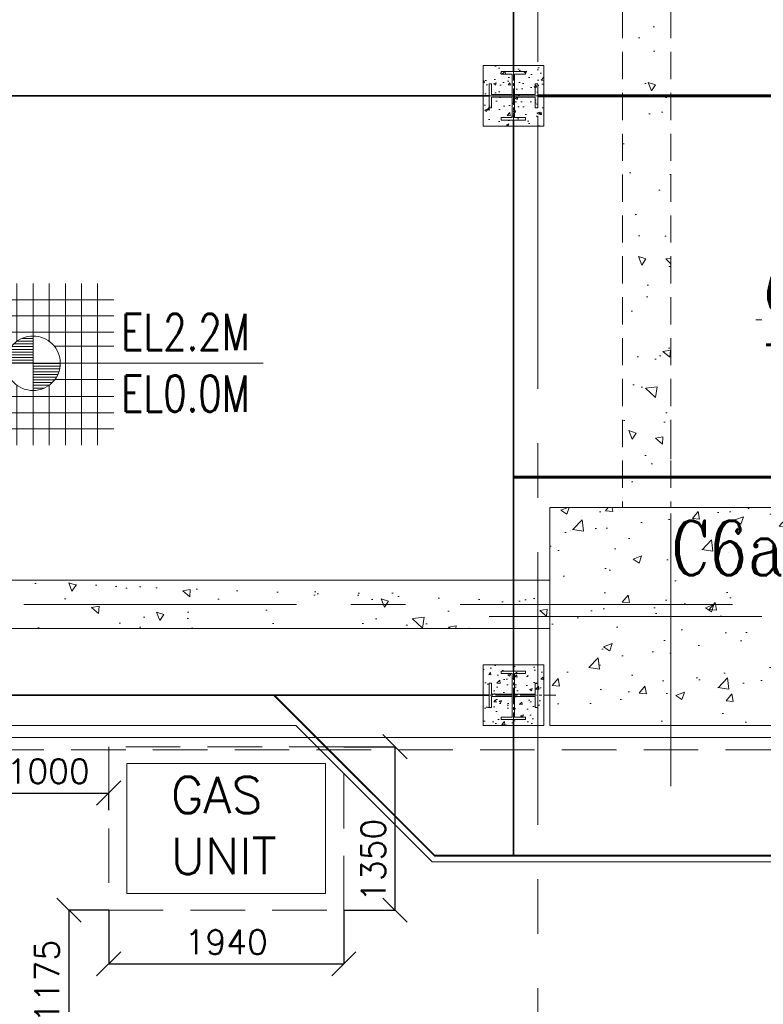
# Model space of a CAD drawing. Header units: inches. Extents: x 0 to 1545919, y -165762 to 23143738.
# Tile 52 of 131: x 94515 to 100652, y 145635 to 153766. Entities that reach past the tile are written whole.
import ezdxf

# ---------------------------------------------------------------- set-up
doc = ezdxf.new("R2010")
doc.units = ezdxf.units.IN
doc.header["$LTSCALE"] = 1800
doc.header["$MEASUREMENT"] = 0
for name, pattern in [('CENTER', [2, 1.25, -0.25, 0.25, -0.25]), ('CENTER2', [1.125, 0.75, -0.125, 0.125, -0.125]), ('HIDDEN', [0.375, 0.25, -0.125]), ('HIDDEN2', [0.1875, 0.125, -0.0625])]:
    doc.linetypes.add(name, pattern=pattern)
doc.layers.get('0').update_dxf_attribs({"color": 253, "lineweight": 5})
for name, color, linetype, lineweight in [('AUX COL', 1, 'Continuous', 18), ('CEN', 8, 'CENTER', 18), ('COL', 1, 'Continuous', 18), ('CONCRETE', 145, 'Continuous', 18), ('DIM', 4, 'Continuous', 18), ('EQUIP', 8, 'HIDDEN', 9), ('GRID', 251, 'CENTER', 18), ('HATCH', 9, 'Continuous', 18), ('HATCH-1', 252, 'Continuous', 9), ('STEEL', 231, 'Continuous', 18), ('TEXT', 3, 'Continuous', 18), ('TGRAFT', 7, 'Continuous', 18)]:
    doc.layers.add(name, color=color, linetype=linetype, lineweight=lineweight)
doc.styles.add('COMPLEX', font='complex')
doc.styles.add('ITALICC', font='italicc')
doc.styles.add('ROMANC', font='ROMANC.SHX')
doc.styles.add('ROMANS', font='romans.shx')
doc.styles.get("Standard").update_dxf_attribs({"font": 'arial.ttf'})
doc.linetypes.add('FENCELINE1', pattern='A,0.25,-0.1,[133,ltypeshp.shx,S=0.1,R=0,X=-0.1,Y=0],-0.1,1', length=1.45)
doc.dimstyles.new('HALF', dxfattribs={"dimtxt": 200, "dimasz": 200, "dimexe": 0, "dimexo": 0, "dimgap": 80, "dimtad": 1, "dimdec": 0, "dimzin": 0, "dimdsep": 46, "dimtxsty": 'ROMANS', "dimblk": 'OBLIQUE', "dimcen": 0, "dimclrd": 4, "dimclre": 9, "dimclrt": 256, "dimadec": 0, "dimazin": 0, "dimtfac": 0.09, "dimtdec": 0, "dimtix": 1, "dimtofl": 0, "dimtmove": 0, "dimatfit": 3, "dimldrblk": 'DOT', "dimfxl": 1, "dimtolj": 1, "dimtzin": 0, "dimarcsym": 0})

# ---------------------------------------------------------------- blocks, each defined once
blk = doc.blocks.new('AUX COLUMNS')
at = {"layer": 'GRID'}
blk.add_line((-136837.8, 59915), (-243037.8, 59915), dxfattribs=at)
blk = doc.blocks.new('CL')
at = {"style": 'ITALICC'}
for s, p in [('C', (-28.8, -3.8)), ('L', (-16.3, -93.3))]:
    blk.add_text(s, height=150, dxfattribs=at).set_placement(p)
blk = doc.blocks.new('HP&LP DRAIN FLASH TANK')
at = {"layer": 'CEN', "ltscale": 0.5, "flags": 128}
for points in [[(108047.2, 65854.8), (108047.2, 70574.9)], [(110247.2, 68227.6), (103447.2, 68227.6)]]:
    blk.add_lwpolyline(points, dxfattribs=at)
at = {"layer": 'EQUIP'}
for p, q in [((108297.7, 69977.7), (107797.7, 69977.6)), ((107797.7, 69977.6), (107797.7, 69711.2)), ((107907.7, 69927.7), (107882.7, 69927.6)), ((107882.7, 69927.6), (107882.7, 69720.5)), ((107907.7, 69722.5), (107907.7, 69927.7)), ((108187.7, 69927.7), (108162.7, 69927.6)), ((108162.7, 69927.6), (108162.7, 69724.1)), ((108187.7, 69722.4), (108187.7, 69927.7)), ((108297.7, 69711), (108297.7, 69977.7)), ((107990.7, 69877.6), (107990.7, 69724.6)), ((107990.7, 69877.6), (108032.7, 69877.6)), ((108062.7, 69897.6), (108032.7, 69897.6)), ((108032.7, 69897.6), (108032.8, 69837.6)), ((108062.7, 69897.6), (108062.7, 69837.7)), ((108062.8, 69877.6), (108104.7, 69877.6)), ((108104.7, 69877.6), (108104.7, 69724.6)), ((108032.7, 69747.6), (108032.8, 69837.6)), ((108062.7, 69747.6), (108062.7, 69837.7)), ((107758.2, 69737.6), (107758.1, 69705.4)), ((107883.1, 69737.7), (107758.2, 69737.6)), ((107883.1, 69737.7), (107908.1, 69737.7)), ((107964.1, 69737.7), (107908.1, 69737.7)), ((108022.7, 69747.6), (108072.7, 69747.6)), ((108022.7, 69726.2), (108022.7, 69747.6)), ((108072.7, 69726.2), (108072.7, 69747.6)), ((108338.1, 69737.7), (108188.2, 69737.6)), ((108338.1, 69737.7), (108338.1, 69705.4)), ((106594, 67724.5), (106621.9, 67740.6)), ((109500.4, 67724.5), (109472.5, 67740.6)), ((106637.3, 67702.9), (106406.4, 67569.6)), ((106594, 67724.5), (106669, 67594.7)), ((109500.4, 67724.5), (109425.4, 67594.7)), ((109457.1, 67702.9), (109688.1, 67569.6)), ((106406.4, 67569.6), (106656.5, 67136.5)), ((106682.4, 67601.9), (106504.7, 67499.3)), ((106517.2, 67477.6), (106693.5, 67579.4)), ((109577.2, 67477.6), (109401, 67579.4)), ((109412, 67601.9), (109589.7, 67499.3)), ((109688.1, 67569.6), (109437.9, 67136.5)), ((106504.7, 67499.3), (106517.2, 67477.6)), ((106589.6, 67452.4), (106722.1, 67528.9)), ((106736.7, 67500.4), (106718.2, 67489.7)), ((106743.2, 67446.4), (106718.2, 67489.7)), ((109351.3, 67446.4), (109376.3, 67489.7)), ((109357.8, 67500.4), (109376.3, 67489.7)), ((109504.9, 67452.4), (109372.4, 67528.9)), ((109589.7, 67499.3), (109577.2, 67477.6)), ((106610.6, 67416.1), (106589.6, 67452.4)), ((106593.3, 67406), (106645.2, 67436)), ((106593.3, 67406), (106608.3, 67380.1)), ((106608.3, 67380.1), (106660.2, 67410.1)), ((106723.2, 67481), (106645.2, 67436)), ((106646.6, 67353.7), (106779.1, 67430.2)), ((106738.2, 67455.1), (106660.2, 67410.1)), ((106761.7, 67457.1), (106743.2, 67446.4)), ((109447.9, 67353.7), (109315.4, 67430.2)), ((109332.8, 67457.1), (109351.3, 67446.4)), ((109356.3, 67455.1), (109434.3, 67410.1)), ((109371.3, 67481), (109449.3, 67436)), ((109486.2, 67380.1), (109434.3, 67410.1)), ((109501.2, 67406), (109449.3, 67436)), ((109483.9, 67416.1), (109504.9, 67452.4)), ((109501.2, 67406), (109486.2, 67380.1)), ((106646.6, 67353.7), (106625.6, 67390.1)), ((106822.4, 67359.4), (106644.7, 67256.8)), ((106657.3, 67235.1), (106836.6, 67338.7)), ((106781, 67400.7), (106809, 67352.2)), ((106821.5, 67330.5), (106809, 67352.2)), ((106821.5, 67330.5), (106884.1, 67222.3)), ((109272.9, 67330.5), (109210.4, 67222.3)), ((109437.2, 67235.1), (109257.8, 67338.7)), ((109272.1, 67359.4), (109449.7, 67256.8)), ((109272.9, 67330.5), (109285.4, 67352.2)), ((109313.4, 67400.7), (109285.4, 67352.2)), ((109447.9, 67353.7), (109468.9, 67390.1)), ((106644.7, 67256.8), (106657.3, 67235.1)), ((106656.5, 67136.5), (106887.2, 67269.7)), ((109437.9, 67136.5), (109207.2, 67269.7)), ((109449.7, 67256.8), (109437.2, 67235.1)), ((106884.1, 67222.3), (106912, 67238.4)), ((109210.4, 67222.3), (109182.4, 67238.4)), ((106973.7, 66876.3), (107085.8, 67070.4)), ((106870, 66886.6), (106891.5, 66923.8)), ((107496, 66574.8), (106891.5, 66923.8)), ((107098.9, 66804.1), (107204, 66986.1)), ((107077.4, 66766.8), (106870, 66886.6)), ((107288.5, 66694.6), (107393.6, 66876.6)), ((107172.2, 66712.1), (107077.4, 66766.8)), ((107413.7, 66622.3), (107525.7, 66816.4)), ((107267, 66657.3), (107172.2, 66712.1)), ((107474.5, 66537.6), (107267, 66657.3)), ((107474.5, 66537.6), (107496, 66574.8))]:
    blk.add_line(p, q, dxfattribs=at)
for radius in [1500, 813, 801]:
    blk.add_circle((108047.2, 68227.6), radius, dxfattribs=at)
at = {"layer": 'TEXT', "xscale": 3, "yscale": 3, "zscale": 3}
blk.add_blockref('CL', (103580.8, 68301.5, 274.1), dxfattribs=at)
at = {"layer": 'TEXT', "width": 0.75}
for s, style, p in [("F/T-'B'", 'COMPLEX', (104183.7, 68316.5)), ('%%C3000', 'ROMANS', (104419.1, 67768.7, 274.1))]:
    blk.add_text(s, height=350, dxfattribs=dict(at, style=style)).set_placement(p)
at = {"layer": 'TEXT', "insert": (103670.5, 69657.6), "char_height": 250, "attachment_point": 1}
blk.add_mtext_dynamic_manual_height_columns('{\\Fromans|c0;SUPPORT FROM EL:2.2M FLOOR}', width=2901.5, gutter_width=1, heights=[0], dxfattribs=at)
blk = doc.blocks.new('_Oblique')
at = {"color": 0, "linetype": 'ByBlock', "lineweight": -2}
blk.add_line((-0.5, -0.5), (0.5, 0.5), dxfattribs=at)
blk = doc.blocks.new('*D1108')
at = {"layer": 'DIM', "color": 9, "lineweight": -2, "transparency": 16777216}
for p, q in [((95250, 146412), (94921.4, 146412)), ((95250, 145237), (94921.4, 145237))]:
    blk.add_line(p, q, dxfattribs=at)
at = {"layer": 'DIM', "color": 4, "lineweight": -2, "transparency": 16777216}
blk.add_line((94921.4, 146412), (94921.4, 145237), dxfattribs=at)
at = {"layer": 'DIM', "color": 4, "lineweight": -2, "transparency": 16777216, "xscale": 200, "yscale": 200, "zscale": 200}
for p, rotation in [((94921.4, 146412), 90), ((94921.4, 145237), 270)]:
    blk.add_blockref('_Oblique', p, dxfattribs=dict(at, rotation=rotation))
at = {"layer": 'DIM', "transparency": 16777216, "insert": (94741.4, 145824.5), "char_height": 200, "attachment_point": 5, "rotation": 90, "style": 'ROMANS'}
blk.add_mtext('\\A1;1175', dxfattribs=at)
blk = doc.blocks.new('_Dot')
at = {"color": 0, "linetype": 'ByBlock', "lineweight": -2}
blk.add_line((-0.5, 0), (-1, 0), dxfattribs=at)
at = {"color": 0, "linetype": 'ByBlock', "const_width": 0.5}
blk.add_lwpolyline([(-0.25, 0, 1), (0.25, 0, 1)], format="xyb", close=True, dxfattribs=at)
blk = doc.blocks.new('*D1109')
at = {"layer": 'DIM', "color": 9, "lineweight": -2, "transparency": 16777216}
for p, q in [((95250, 146412), (95250, 145968.8)), ((97190, 146412), (97190, 145968.8))]:
    blk.add_line(p, q, dxfattribs=at)
at = {"layer": 'DIM', "color": 4, "lineweight": -2, "transparency": 16777216}
blk.add_line((95250, 145968.8), (97190, 145968.8), dxfattribs=at)
at = {"layer": 'DIM', "color": 4, "lineweight": -2, "transparency": 16777216, "xscale": 200, "yscale": 200, "zscale": 200, "rotation": 180}
blk.add_blockref('_Oblique', (95250, 145968.8), dxfattribs=at)
at = {"layer": 'DIM', "color": 4, "lineweight": -2, "transparency": 16777216, "xscale": 200, "yscale": 200, "zscale": 200}
blk.add_blockref('_Oblique', (97190, 145968.8), dxfattribs=at)
at = {"layer": 'DIM', "transparency": 16777216, "insert": (96220, 146148.8), "char_height": 200, "attachment_point": 5, "style": 'ROMANS'}
blk.add_mtext('\\A1;1940', dxfattribs=at)
blk = doc.blocks.new('*D1110')
at = {"layer": 'DIM', "color": 9, "lineweight": -2, "transparency": 16777216}
for p, q in [((97190, 147762), (97613.3, 147762)), ((97190, 146412), (97613.3, 146412))]:
    blk.add_line(p, q, dxfattribs=at)
at = {"layer": 'DIM', "color": 4, "lineweight": -2, "transparency": 16777216}
blk.add_line((97613.3, 146412), (97613.3, 147762), dxfattribs=at)
at = {"layer": 'DIM', "color": 4, "lineweight": -2, "transparency": 16777216, "xscale": 200, "yscale": 200, "zscale": 200}
for p, rotation in [((97613.3, 147762), 90), ((97613.3, 146412), 270)]:
    blk.add_blockref('_Oblique', p, dxfattribs=dict(at, rotation=rotation))
at = {"layer": 'DIM', "transparency": 16777216, "insert": (97433.3, 146823.9), "char_height": 200, "attachment_point": 5, "rotation": 90, "style": 'ROMANS'}
blk.add_mtext('\\A1;1350', dxfattribs=at)
blk = doc.blocks.new('*D1111')
at = {"layer": 'DIM', "color": 9, "lineweight": -2, "transparency": 16777216}
for p, q in [((94250, 147237), (94250, 147379.3)), ((95250, 147237), (95250, 147379.3))]:
    blk.add_line(p, q, dxfattribs=at)
at = {"layer": 'DIM', "color": 4, "lineweight": -2, "transparency": 16777216}
blk.add_line((94250, 147379.3), (95250, 147379.3), dxfattribs=at)
at = {"layer": 'DIM', "color": 4, "lineweight": -2, "transparency": 16777216, "xscale": 200, "yscale": 200, "zscale": 200, "rotation": 180}
blk.add_blockref('_Oblique', (94250, 147379.3), dxfattribs=at)
at = {"layer": 'DIM', "color": 4, "lineweight": -2, "transparency": 16777216, "xscale": 200, "yscale": 200, "zscale": 200}
blk.add_blockref('_Oblique', (95250, 147379.3), dxfattribs=at)
at = {"layer": 'DIM', "transparency": 16777216, "insert": (94750, 147559.3), "char_height": 200, "attachment_point": 5, "style": 'ROMANS'}
blk.add_mtext('\\A1;1000', dxfattribs=at)
blk = doc.blocks.new('LEVEL')
at = {"flags": 128}
for points in [[(-533.3, 657.6), (-533.3, -675.7)], [(-400, 657.6), (-400, -675.7)], [(-266.7, 657.6), (-266.7, -675.7)], [(-266.7, 657.6), (-266.7, -675.7)], [(-133.3, 657.6), (-133.3, 181.2)], [(0, 657.6), (0, -675.7)], [(0, 657.6), (0, -675.7)], [(133.3, 657.6), (133.3, 181.2)], [(133.3, 657.6), (133.3, 181.2)], [(266.7, 657.6), (266.7, -675.7)], [(400, 657.6), (400, -675.7)], [(533.3, 657.6), (533.3, -675.7)], [(-666.7, 524.3), (666.7, 524.3)], [(-666.7, 390.9), (666.7, 390.9)], [(-666.7, 257.6), (666.7, 257.6)], [(0, 0), (0, 264.2)], [(-132, 182.3), (0, 182.3)], [(-93.4, 204.8), (0, 204.8)], [(-666.7, 142.4), (-174.2, 142.4)], [(-205.2, 92.3), (0, 92.3)], [(-193.6, 114.8), (0, 114.8)], [(-178.3, 137.3), (0, 137.3)], [(-158.5, 159.8), (0, 159.8)], [(174.2, 142.4), (666.7, 142.4)], [(-666.7, 0), (666.7, 0)], [(-265.4, 0), (0, 0)], [(-225, 2.3), (0, 2.3)], [(-223.6, 24.8), (0, 24.8)], [(-220, 47.3), (0, 47.3)], [(-213.9, 69.8), (0, 69.8)], [(1900, 0), (0, 0)], [(0, 0), (0, -261.3)], [(225, -2.2), (0, -2.2)], [(223.7, -24.7), (0, -24.7)], [(220.1, -47.2), (0, -47.2)], [(213.9, -69.7), (0, -69.7)], [(-666.7, -133.3), (-181.2, -133.3)], [(205.3, -92.2), (0, -92.2)], [(193.6, -114.7), (0, -114.7)], [(178.4, -137.2), (0, -137.2)], [(158.5, -159.7), (0, -159.7)], [(181.2, -133.3), (666.7, -133.3)], [(-133.3, -181.2), (-133.3, -675.7)], [(132, -182.2), (0, -182.2)], [(93.4, -204.7), (0, -204.7)], [(133.3, -181.2), (133.3, -675.7)], [(133.3, -181.2), (133.3, -675.7)], [(-666.7, -275.7), (666.7, -275.7)], [(-666.7, -409.1), (666.7, -409.1)], [(-666.7, -542.4), (666.7, -542.4)]]:
    blk.add_lwpolyline(points, dxfattribs=at)
for points in [[(0, 225, 0.414246), (-225, 0)], [(225, 0, 0.414258), (0, 225)], [(-225, 0, 0.414221), (0, -225)], [(0, -225, 0.414246), (225, 0)]]:
    blk.add_lwpolyline(points, format="xyb", dxfattribs=at)
at = {"flags": 4}
blk.add_attdef('LEVEL', (839.5, 107.1), '', height=300, dxfattribs=at)
blk = doc.blocks.new('A$C72CE6A6A')
at = {"layer": 'HATCH-1'}
h = blk.add_hatch(dxfattribs=at)
h.set_pattern_fill('AR-CONC', color=256, scale=100, style=0)
h.set_pattern_definition([(50, (2503, -2410), (717.26, -62.752), [75, -825]), (355, (2503, -2410), (-138.75, 752.192), [60, -660]), (100.4514, (2562.8, -2415.2), (578.51, 689.44), [63.74, -701.142]), (46.184, (2503, -2210), (1067.24, -165.52), [112.5, -1237.5]), (96.6356, (2591.9, -2223.8), (934.66, 974.12), [95.61, -1051.713]), (351.184, (2503, -2210), (934.66, 974.12), [90, -990]), (21, (2603, -2260), (596.907, -402.619), [75, -825]), (326, (2603, -2260), (243.315, 725.15), [60, -660]), (71.4514, (2652.74, -2293.55), (840.223, 322.53), [63.74, -701.142]), (37.5, (2503, -2410), (12.16, 332.894), [0, -652, 0, -670, 0, -662.5]), (7.5, (2503, -2410), (263.0695, 394.412), [0, -382, 0, -637, 0, -252.5]), (327.5, (2280, -2410), (533.8224, -22.555), [0, -250, 0, -780, 0, -1035]), (317.5, (2180, -2410), (583.186, 100.105), [0, -325, 0, -518, 0, -735])])
h.paths.add_polyline_path([(-16150, -5200), (-14150, -5200), (-14150, -3400), (-16150, -3400)])
blk.add_lwpolyline([(-9950, -5400), (-7350, -8000), (16205, -8000), (16205, 8000), (-7350, 8000), (-9950, 5400), (-24150, 5400), (-24150, -5400)], close=True)
at = {"layer": 'CEN'}
for p, q in [((-15150, -5700), (-15150, -2700)), ((-24091, -4200), (-6766.1, -4200)), ((-16650, -4300), (-13650, -4300))]:
    blk.add_line(p, q, dxfattribs=at)
at = {"layer": 'CONCRETE'}
for points in [[(-9950, -5300), (-7350, -8000), (16205, -8000), (16205, 8000), (-7350, 8000), (-9950, 5300), (-24150, 5300), (-24150, -5300)], [(-16150, -5200), (-14150, -5200), (-14150, -3400), (-16150, -3400)]]:
    blk.add_lwpolyline(points, close=True, dxfattribs=at)
at = {"layer": 'TEXT', "style": 'ROMANC', "width": 0.8}
blk.add_text('C6a', height=450, dxfattribs=at).set_placement((-15150.8, -3958.8))
blk = doc.blocks.new('CW-PIT')
at = {"layer": 'HATCH-1'}
h = blk.add_hatch(dxfattribs=at)
h.set_pattern_fill('AR-CONC', color=256, scale=100, angle=90, style=0)
h.set_pattern_definition([(140, (-99662.2, -133526.3), (62.7521, 717.2602), [75, -825]), (85, (-99662.2, -133526.3), (-752.192, -138.7513), [60, -660]), (190.45144, (-99656.96, -133466.5), (-689.44, 578.5088), [63.7402, -701.142]), (136.1842, (-99862.2, -133526.3), (165.5193, 1067.2413), [112.5, -1237.5]), (186.6356, (-99848.4, -133437.4), (-974.1186, 934.662), [95.61, -1051.714]), (81.1842, (-99862.2, -133526.3), (-974.1186, 934.662), [90, -990]), (111, (-99812.2, -133426.3), (402.6189, 596.907), [75, -825]), (56, (-99812.2, -133426.3), (-725.15, 243.3153), [60, -660]), (161.45144, (-99778.64, -133376.56), (-322.5312, 840.2224), [63.7402, -701.142]), (127.5, (-99662.19, -133526.3), (-332.89385, 12.15986), [0, -652, 0, -670, 0, -662.5]), (97.5, (-99662.2, -133526.3), (-394.4117, 263.0695), [0, -382, 0, -637, 0, -252.5]), (57.5, (-99662.2, -133749.3), (22.55487, 533.82244), [0, -250, 0, -780, 0, -1035]), (47.5, (-99662.2, -133849.3), (-100.105, 583.1862), [0, -325, 0, -518, 0, -735])])
h.paths.add_polyline_path([(-15550, -3400), (-15150, -3400), (-15150, 3200), (-15550, 3200)])
h = blk.add_hatch(dxfattribs=at)
h.set_pattern_fill('AR-CONC', color=256, scale=100, angle=90, style=0)
h.set_pattern_definition([(140, (0, 50), (62.752, 717.26), [75, -825]), (85, (0, 50), (-752.192, -138.751), [60, -660]), (190.4514, (5.2, 109.8), (-689.44, 578.51), [63.74, -701.142]), (136.184, (-200, 50), (165.52, 1067.24), [112.5, -1237.5]), (186.6356, (-186.2, 138.9), (-974.12, 934.663), [95.61, -1051.713]), (81.184, (-200, 50), (-974.12, 934.66), [90, -990]), (111, (-150, 150), (402.619, 596.907), [75, -825]), (56, (-150, 150), (-725.15, 243.315), [60, -660]), (161.4514, (-116.45, 199.74), (-322.53, 840.223), [63.74, -701.142]), (127.5, (0, 50), (-332.8939, 12.1599), [0, -652, 0, -670, 0, -662.5]), (97.5, (0, 50), (-394.4117, 263.0695), [0, -382, 0, -637, 0, -252.5]), (57.5, (0, -173), (22.555, 533.8224), [0, -250, 0, -780, 0, -1035]), (47.5, (0, -273), (-100.105, 583.186), [0, -325, 0, -518, 0, -735])])
h.paths.add_polyline_path([(-16150, -4000), (-22850, -4000), (-22850, -4400), (-16150, -4400)])
at = {"layer": 'CONCRETE', "linetype": 'HIDDEN2'}
for p, q in [((-15550, 3400), (-15550, -3400)), ((-15150, 3400), (-15150, -3400)), ((-15550, -3400), (-15150, -3400))]:
    blk.add_line(p, q, dxfattribs=at)
at = {"layer": 'CONCRETE'}
for p, q in [((-16150, -4000), (-22850, -4000)), ((-16150, -4400), (-22850, -4400))]:
    blk.add_line(p, q, dxfattribs=at)
blk.add_lwpolyline([(-22850, -4000), (-16150, -4000), (-16150, -4400), (-22850, -4400)], close=True, dxfattribs=at)
blk = doc.blocks.new('A$C0D0A3158')
at = {"layer": 'HATCH'}
h = blk.add_hatch(dxfattribs=at)
h.set_pattern_fill('AR-CONC', color=256, scale=30, style=0)
h.paths.add_polyline_path([(250, 250), (-250, 250), (-250, -250), (250, -250)])
blk.add_lwpolyline([(-250, -250), (250, -250), (250, 250), (-250, 250)], close=True)
blk = doc.blocks.new('A$C3D7F7A9A')
at = {"layer": 'HATCH'}
h = blk.add_hatch(dxfattribs=at)
h.set_pattern_fill('AR-CONC', color=256, scale=30, style=0)
h.set_pattern_definition([(50, (0, 0), (215.178, -18.8256), [22.5, -247.5]), (355, (0, 0), (-41.6254, 225.6576), [18, -198]), (100.4514, (17.93, -1.57), (173.5527, 206.832), [19.122, -210.3426]), (46.1842, (0, 60), (320.1724, -49.6558), [33.75, -371.25]), (96.6356, (26.68, 55.86), (280.3986, 292.2356), [28.683, -315.514]), (351.1842, (0, 60), (280.3986, 292.2356), [27, -297]), (21, (30, 45), (179.0721, -120.7857), [22.5, -247.5]), (326, (30, 45), (72.9946, 217.545), [18, -198]), (71.4514, (44.92, 34.93), (252.0667, 96.7593), [19.122, -210.3426]), (37.5, (0, 0), (3.64796, 99.86816), [0, -195.6, 0, -201, 0, -198.75]), (7.5, (0, 0), (78.92086, 118.3235), [0, -114.6, 0, -191.1, 0, -75.75]), (327.5, (-66.9, 0), (160.14673, -6.76646), [0, -75, 0, -234, 0, -310.5]), (317.5, (-96.9, 0), (174.9559, 30.0315), [0, -97.5, 0, -155.4, 0, -220.5])])
h.paths.add_polyline_path([(-16200, 250), (-16700, 250), (-16700, -250), (-16200, -250)])
at = {"layer": 'COL'}
for points in [[(-16700, -250), (-16200, -250), (-16200, 250), (-16700, 250)], [(-16350, -180), (-16350, -180), (-16440, -180), (-16440, 180), (-16350, 180), (-16350, 200), (-16550, 200), (-16550, 180), (-16460, 180), (-16460, -180), (-16550, -180), (-16550, -200), (-16350, -200)], [(-16350, -5130), (-16350, -5130), (-16440, -5130), (-16440, -4770), (-16350, -4770), (-16350, -4750), (-16550, -4750), (-16550, -4770), (-16460, -4770), (-16460, -5130), (-16550, -5130), (-16550, -5150), (-16350, -5150)]]:
    blk.add_lwpolyline(points, close=True, dxfattribs=at)
for points in [[(-16460, 10), (-16630, 10), (-16630, 100), (-16650, 100), (-16650, -100), (-16630, -100), (-16630, -100), (-16630, -10), (-16460, -10)], [(-16440, -10), (-16270, -10), (-16270, -100), (-16250, -100), (-16250, 100), (-16270, 100), (-16270, 10), (-16440, 10)], [(-16460, -4940), (-16630, -4940), (-16630, -4850), (-16650, -4850), (-16650, -5050), (-16630, -5050), (-16630, -5050), (-16630, -4960), (-16460, -4960)], [(-16440, -4960), (-16270, -4960), (-16270, -5050), (-16250, -5050), (-16250, -4850), (-16270, -4850), (-16270, -4940), (-16440, -4940)]]:
    blk.add_lwpolyline(points, dxfattribs=at)
at = {"layer": 'STEEL'}
blk.add_line((-18275, -5100), (-17100, -6275), dxfattribs=at)
at = {"layer": 'STEEL', "linetype": 'FENCELINE1', "ltscale": 0.25}
for p, q in [((-22300, -5200), (-18245.7, -5200)), ((-18245.7, -5200), (-17120.7, -6325)), ((-17120.7, -6325), (-6300, -6325))]:
    blk.add_line(p, q, dxfattribs=at)
at = {"layer": 'STEEL'}
for points, const_width in [([(-16450, 200), (-16450, 4750)], 15), ([(-22350, 0), (-16650, 0)], 15), ([(-16250, 0), (-14075.7, 0)], 25), ([(-16450, -4750), (-16450, -200)], 15), ([(-13850, -3150), (-16450, -3150)], 25), ([(-22350, -4950), (-16650, -4950)], 15), ([(-18425, -4950), (-17100, -6275), (-6550, -6275), (-6550, -5175)], 15), ([(-16450, -5150), (-16450, -6275)], 15)]:
    blk.add_lwpolyline(points, dxfattribs=dict(at, const_width=const_width))
at = {"layer": 'TGRAFT', "color": 8, "linetype": 'CENTER2', "lineweight": 5, "ltscale": 0.1}
for p, q in [((-16450, 262.5), (-16450, -262.5)), ((-16800, 0), (-16100, 0)), ((-16450, -4687.5), (-16450, -5212.5)), ((-16800, -4950), (-16100, -4950))]:
    blk.add_line(p, q, dxfattribs=at)
at = {"layer": 'COL'}
blk.add_blockref('A$C0D0A3158', (-16450, -4950), dxfattribs=at)

msp = doc.modelspace()

# ---------------------------------------------------------------- linework, layer by layer
msp.add_lwpolyline([(95400.003, 146549.547), (97040.003, 146549.547), (97040.003, 147624.547), (95400.003, 147624.547)], close=True)
at = {"layer": 'EQUIP'}
msp.add_lwpolyline([(95250.003, 146412.047), (97190.003, 146412.047), (97190.003, 147762.047), (95250.003, 147762.047)], close=True, dxfattribs=at)
at = {"layer": 'GRID'}
msp.add_line((98790.003, 121918.052), (98790.003, 185637.047), dxfattribs=at)

# ---------------------------------------------------------------- block references
at = {"linetype": 'HIDDEN'}
msp.add_blockref('CW-PIT', (115040.003, 153137.047), dxfattribs=at)
at = {"layer": 'AUX COL'}
msp.add_blockref('AUX COLUMNS', (271827.812, 93222.023), dxfattribs=at)
at = {"layer": 'EQUIP'}
for name, p in [('A$C72CE6A6A', (115040.003, 153137.047)), ('HP&LP DRAIN FLASH TANK', (-2857.213, 83059.421))]:
    msp.add_blockref(name, p, dxfattribs=at)
at = {"layer": 'STEEL'}
msp.add_blockref('A$C3D7F7A9A', (115040.003, 153137.047), dxfattribs=at)
ref = msp.add_blockref('LEVEL', (94625.252, 150928.545), dxfattribs=at)
ref.add_attrib('LEVEL', 'EL2.2M', (95352.757, 151035.616), dxfattribs={"layer": '0', "color": 3, "height": 300, "style": 'ROMANS', "width": 0.75, "flags": 4})

# ---------------------------------------------------------------- texts
at = {"layer": 'TEXT', "style": 'ROMANS', "width": 0.75}
msp.add_text('EL0.0M', height=300, dxfattribs=at).set_placement((95352.757, 150528.545))
at = {"layer": 'TEXT', "style": 'ROMANS'}
for s, p in [('GAS', (95761.472, 147213.863)), ('UNIT', (95761.472, 146709.48))]:
    msp.add_text(s, height=300, dxfattribs=at).set_placement(p)

# ---------------------------------------------------------------- dimensions: what is measured, and where the dimension line sits
at = {"layer": 'DIM'}
dim = msp.add_linear_dim(base=(97613.279, 147762.047), p1=(97190.003, 146412.047), p2=(97190.003, 147762.047), angle=90, dimstyle='HALF', override={"dimtmove": 0}, dxfattribs=at)
dim.commit()
dim.dimension.update_dxf_attribs({"geometry": '*D1110', "text_midpoint": (97613.279, 146823.867), "dimtype": 160})
for base, p1, p2, picture, middle in [((95250.003, 147379.276), (94250.003, 147237.047), (95250.003, 147237.047), '*D1111', (94750.003, 147559.276)), ((97190.003, 145968.764), (95250.003, 146412.047), (97190.003, 146412.047), '*D1109', (96220.003, 146148.764))]:
    dim = msp.add_linear_dim(base=base, p1=p1, p2=p2, dimstyle='HALF', override={"dimtmove": 0}, dxfattribs=at)
    dim.commit()
    dim.dimension.update_dxf_attribs({"geometry": picture, "text_midpoint": middle})
dim = msp.add_linear_dim(base=(94921.404, 145237.047), p1=(95250.003, 146412.047), p2=(95250.003, 145237.047), angle=90, dimstyle='HALF', override={"dimtmove": 0}, dxfattribs=at)
dim.commit()
dim.dimension.update_dxf_attribs({"geometry": '*D1108', "text_midpoint": (94741.404, 145824.547)})

doc.saveas('drawing.dxf')
